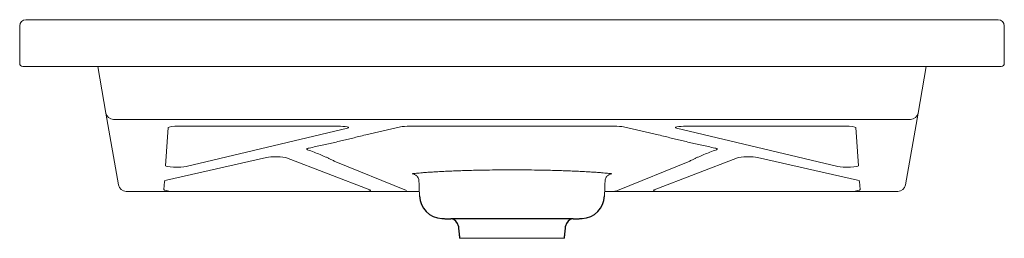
# Model space of a CAD drawing. Header units: millimetres. Extents: x 4584.842 to 4585.472, y 2350.778 to 2350.918.
import ezdxf

# ---------------------------------------------------------------- set-up
doc = ezdxf.new("R2010")
doc.units = ezdxf.units.MM
doc.layers.add('SANINDUSA', color=3, linetype='Continuous')

msp = doc.modelspace()

# ---------------------------------------------------------------- linework, layer by layer
at = {"layer": 'SANINDUSA', "lineweight": 15}
for p, q in [((4584.8423, 2350.89041), (4584.8423, 2350.91441)), ((4584.8463, 2350.91841), (4584.8523, 2350.91841)), ((4584.8523, 2350.91841), (4585.4623, 2350.91841)), ((4585.4623, 2350.91841), (4585.4683, 2350.91841)), ((4585.4723, 2350.91441), (4585.4723, 2350.89041)), ((4584.8523, 2350.88841), (4584.8443, 2350.88841)), ((4585.4623, 2350.88841), (4584.8523, 2350.88841)), ((4584.89744, 2350.85861), (4584.89219, 2350.88841)), ((4585.4224, 2350.88841), (4585.41715, 2350.85861)), ((4585.4703, 2350.88841), (4585.4623, 2350.88841)), ((4584.90557, 2350.81254), (4584.89744, 2350.85861)), ((4585.41715, 2350.85861), (4585.40903, 2350.81254)), ((4585.41222, 2350.85452), (4584.90237, 2350.85452)), ((4584.93558, 2350.82487), (4584.93729, 2350.84933)), ((4584.94433, 2350.85018), (4585.04569, 2350.85018)), ((4585.05201, 2350.84893), (4584.94871, 2350.82446)), ((4585.06373, 2350.84465), (4585.08595, 2350.84972)), ((4585.09214, 2350.85018), (4585.22245, 2350.85018)), ((4585.22865, 2350.84972), (4585.25086, 2350.84465)), ((4585.36588, 2350.82446), (4585.26258, 2350.84893)), ((4585.2689, 2350.85018), (4585.37026, 2350.85018)), ((4585.3773, 2350.84933), (4585.37901, 2350.82487)), ((4584.93632, 2350.81555), (4585.00016, 2350.83013)), ((4585.01301, 2350.82999), (4585.06635, 2350.80933)), ((4585.08974, 2350.80892), (4585.04361, 2350.82786)), ((4585.27098, 2350.82786), (4585.22486, 2350.80892)), ((4585.24824, 2350.80933), (4585.30158, 2350.82999)), ((4585.31443, 2350.83013), (4585.37828, 2350.81555)), ((4584.93452, 2350.80969), (4584.93488, 2350.81487)), ((4585.37971, 2350.81487), (4585.38007, 2350.80969)), ((4584.93998, 2350.80841), (4584.9105, 2350.80841)), ((4584.9464, 2350.80841), (4584.93998, 2350.80841)), ((4585.05976, 2350.80841), (4584.9464, 2350.80841)), ((4585.06452, 2350.80841), (4585.05976, 2350.80841)), ((4585.06452, 2350.80841), (4585.09193, 2350.80841)), ((4585.25007, 2350.80841), (4585.22266, 2350.80841)), ((4585.25483, 2350.80841), (4585.25007, 2350.80841)), ((4585.36819, 2350.80841), (4585.25483, 2350.80841)), ((4585.37462, 2350.80841), (4585.36819, 2350.80841)), ((4585.37462, 2350.80841), (4585.40409, 2350.80841)), ((4585.1573, 2350.77837), (4585.12376, 2350.77837)), ((4585.19083, 2350.77837), (4585.1573, 2350.77837))]:
    msp.add_line(p, q, dxfattribs=at)
at = {"layer": 'SANINDUSA'}
for p, q in [((4585.1573, 2350.79077), (4585.11822, 2350.79077)), ((4585.19637, 2350.79077), (4585.1573, 2350.79077))]:
    msp.add_line(p, q, dxfattribs=at)
at = {"layer": 'SANINDUSA', "lineweight": 15}
for centre, radius, start, end in [((4584.8463, 2350.91441), 0.004, 90, 180), ((4585.4683, 2350.91441), 0.004, 0, 90), ((4584.8443, 2350.89041), 0.002, 180, 270), ((4585.4703, 2350.89041), 0.002, 270, 0), ((4584.90234, 2350.85949), 0.00497, 190.17138, 270.33939), ((4585.41225, 2350.85949), 0.00497, 269.66061, 349.82862), ((4584.91049, 2350.81341), 0.005, 190, 270), ((4585.4041, 2350.81341), 0.005, 270, 350)]:
    msp.add_arc(centre, radius, start, end, dxfattribs=at)
at = {"layer": 'SANINDUSA'}
for centre, radius, start, end in [((4585.11308, 2350.80602), 0.015, 182, 267.40918), ((4585.20151, 2350.80602), 0.015, 272.59082, 358), ((4585.11799, 2350.78577), 0.005, 4.99997, 87.40918), ((4585.1966, 2350.78577), 0.005, 92.59082, 175.00003)]:
    msp.add_arc(centre, radius, start, end, dxfattribs=at)
at = {"layer": 'SANINDUSA', "lineweight": 15}
for centre, major_axis, ratio, start_param, end_param in [((4584.94431, 2350.84932), (0.00702, 0), 0.121739, 1.567095, 3.133025), ((4585.04574, 2350.84932), (0.00705, -0.00001), 0.121223, 5.81158, 7.860095), ((4585.09213, 2350.84932), (0.00701, 0), 0.121928, 1.568561, 2.650648), ((4585.22247, 2350.84932), (0.00701, 0), 0.121928, 0.490945, 1.573031), ((4585.26886, 2350.84932), (0.00705, 0.00001), 0.121223, 1.564683, 3.613198), ((4585.37028, 2350.84932), (0.00702, 0), 0.121739, 0.008568, 1.574498), ((4585.00633, 2350.82973), (0.007, 0), 0.122057, 0.305126, 2.650499), ((4585.30826, 2350.82973), (0.007, 0), 0.122057, 0.491093, 2.836466), ((4584.9426, 2350.82489), (0.00702, 0.00003), 0.131755, 3.131879, 5.768411), ((4585.37199, 2350.82489), (0.00702, -0.00003), 0.131755, 3.656367, 6.292898), ((4584.94691, 2350.81487), (0.01203, 0.00001), 0.122237, 2.648366, 3.132933), ((4585.36768, 2350.81487), (0.01203, -0.00001), 0.122237, 0.008659, 0.493226), ((4584.94655, 2350.8097), (0.01203, 0.00002), 0.123826, 3.132722, 4.158955), ((4585.05966, 2350.80908), (0.00703, -0.00002), 0.123558, 5.439606, 6.593917), ((4585.25494, 2350.80908), (0.00703, 0.00002), 0.123558, 2.830861, 3.985172), ((4585.36804, 2350.8097), (0.01203, -0.00002), 0.123826, 5.265823, 6.292056)]:
    msp.add_ellipse(centre, major_axis=major_axis, ratio=ratio, start_param=start_param, end_param=end_param, dxfattribs=at)
for points, knots in [([(4585.02747, 2350.83619), (4585.02889, 2350.83649), (4585.0303, 2350.83679), (4585.03308, 2350.83739), (4585.03445, 2350.83769), (4585.03855, 2350.8386), (4585.04123, 2350.83921), (4585.04652, 2350.84044), (4585.04912, 2350.84105), (4585.05296, 2350.84198), (4585.05423, 2350.84229), (4585.05673, 2350.84291), (4585.05796, 2350.84322), (4585.05916, 2350.84353)], [0, 0, 0, 0, 0.125, 0.125, 0.25, 0.25, 0.5, 0.5, 0.75, 0.75, 0.875, 0.875, 1, 1, 1, 1]), ([(4585.25543, 2350.84353), (4585.25663, 2350.84322), (4585.25787, 2350.84291), (4585.26037, 2350.84229), (4585.26164, 2350.84198), (4585.26547, 2350.84105), (4585.26808, 2350.84044), (4585.27336, 2350.83921), (4585.27604, 2350.8386), (4585.28014, 2350.83769), (4585.28152, 2350.83739), (4585.2843, 2350.83679), (4585.2857, 2350.83649), (4585.28712, 2350.83619)], [0, 0, 0, 0, 0.125, 0.125, 0.25, 0.25, 0.5, 0.5, 0.75, 0.75, 0.875, 0.875, 1, 1, 1, 1]), ([(4585.02655, 2350.83509), (4585.0263, 2350.83518), (4585.02613, 2350.83527), (4585.02601, 2350.83542), (4585.02598, 2350.83546), (4585.02598, 2350.83556), (4585.026, 2350.83561), (4585.02608, 2350.8357), (4585.02614, 2350.83575), (4585.0263, 2350.83584), (4585.0264, 2350.83588), (4585.02676, 2350.83602), (4585.02708, 2350.83611), (4585.02747, 2350.83619)], [0, 0, 0, 0, 0.25, 0.25, 0.375, 0.375, 0.5, 0.5, 0.625, 0.625, 0.75, 0.75, 1, 1, 1, 1]), ([(4585.0414, 2350.82888), (4585.04088, 2350.82914), (4585.04034, 2350.8294), (4585.03923, 2350.82992), (4585.03866, 2350.83018), (4585.03692, 2350.83097), (4585.03571, 2350.83148), (4585.03323, 2350.83252), (4585.03195, 2350.83304), (4585.02931, 2350.83407), (4585.02795, 2350.83458), (4585.02655, 2350.83509)], [0, 0, 0, 0, 0.125, 0.125, 0.25, 0.25, 0.5, 0.5, 0.75, 0.75, 1, 1, 1, 1]), ([(4585.28805, 2350.83509), (4585.28664, 2350.83458), (4585.28528, 2350.83407), (4585.28264, 2350.83304), (4585.28136, 2350.83252), (4585.27888, 2350.83148), (4585.27767, 2350.83097), (4585.27593, 2350.83018), (4585.27536, 2350.82992), (4585.27425, 2350.8294), (4585.27371, 2350.82914), (4585.2732, 2350.82888)], [0, 0, 0, 0, 0.25, 0.25, 0.5, 0.5, 0.75, 0.75, 0.875, 0.875, 1, 1, 1, 1]), ([(4585.28712, 2350.83619), (4585.28752, 2350.83611), (4585.28783, 2350.83602), (4585.28819, 2350.83588), (4585.28829, 2350.83584), (4585.28845, 2350.83575), (4585.28851, 2350.8357), (4585.28863, 2350.83556), (4585.28863, 2350.83546), (4585.28846, 2350.83528), (4585.28829, 2350.83518), (4585.28805, 2350.83509)], [0, 0, 0, 0, 0.25, 0.25, 0.375, 0.375, 0.5, 0.5, 0.75, 0.75, 1, 1, 1, 1]), ([(4585.09376, 2350.8198), (4585.0939, 2350.81981), (4585.09423, 2350.81984), (4585.0953, 2350.81995), (4585.09685, 2350.8201), (4585.09885, 2350.82028), (4585.10124, 2350.82048), (4585.10406, 2350.82069), (4585.10726, 2350.8209), (4585.11079, 2350.8211), (4585.11463, 2350.82129), (4585.11881, 2350.82148), (4585.12325, 2350.82165), (4585.12789, 2350.8218), (4585.13271, 2350.82194), (4585.13775, 2350.82204), (4585.14354, 2350.82213), (4585.15007, 2350.82219), (4585.15488, 2350.82219), (4585.1573, 2350.8222)], [0, 0, 0, 0, 0.04341, 0.101367, 0.159325, 0.215707, 0.27209, 0.330145, 0.388201, 0.444672, 0.501142, 0.559228, 0.617313, 0.673634, 0.729955, 0.787852, 0.845748, 0.922386, 1, 1, 1, 1]), ([(4585.22084, 2350.8198), (4585.22069, 2350.81981), (4585.22036, 2350.81984), (4585.2193, 2350.81995), (4585.21774, 2350.8201), (4585.21575, 2350.82028), (4585.21335, 2350.82048), (4585.21053, 2350.82069), (4585.20733, 2350.8209), (4585.2038, 2350.8211), (4585.19996, 2350.82129), (4585.19578, 2350.82148), (4585.19134, 2350.82165), (4585.18671, 2350.8218), (4585.18188, 2350.82194), (4585.17684, 2350.82204), (4585.17105, 2350.82213), (4585.16452, 2350.82219), (4585.15972, 2350.82219), (4585.1573, 2350.8222)], [0, 0, 0, 0, 0.043413, 0.101369, 0.159327, 0.215709, 0.272092, 0.330147, 0.388203, 0.444673, 0.501144, 0.559229, 0.617314, 0.673635, 0.729956, 0.787852, 0.845749, 0.922386, 1, 1, 1, 1]), ([(4585.09347, 2350.81976), (4585.0936, 2350.81974), (4585.09396, 2350.81969), (4585.09464, 2350.81948), (4585.09542, 2350.81909), (4585.09621, 2350.81849), (4585.09692, 2350.81767), (4585.09745, 2350.81665), (4585.09774, 2350.81572), (4585.09772, 2350.81516), (4585.09772, 2350.815)], [0, 0, 0, 0, 0.067801, 0.176614, 0.302735, 0.441512, 0.596989, 0.761493, 0.929893, 1, 1, 1, 1]), ([(4585.21685, 2350.815), (4585.21685, 2350.81507), (4585.21682, 2350.81556), (4585.21706, 2350.81643), (4585.21755, 2350.81748), (4585.21819, 2350.8183), (4585.21891, 2350.81891), (4585.21964, 2350.81934), (4585.22032, 2350.8196), (4585.22084, 2350.81973), (4585.22107, 2350.81976), (4585.22112, 2350.81976)], [0, 0, 0, 0, 0.029032, 0.211159, 0.372684, 0.518474, 0.651265, 0.771649, 0.87878, 0.969772, 1, 1, 1, 1]), ([(4585.09799, 2350.80841), (4585.09747, 2350.80841), (4585.09611, 2350.80841), (4585.09441, 2350.80841), (4585.09307, 2350.80841), (4585.09233, 2350.80841), (4585.09204, 2350.80841), (4585.09193, 2350.80841)], [0, 0, 0, 0, 0.2378971, 0.6174322, 0.8668741, 0.9538716, 1, 1, 1, 1]), ([(4585.22266, 2350.80841), (4585.22254, 2350.80841), (4585.22197, 2350.80841), (4585.22072, 2350.80841), (4585.21887, 2350.80841), (4585.21728, 2350.80841), (4585.2166, 2350.80841)], [0, 0, 0, 0, 0.05348, 0.262016, 0.683273, 1, 1, 1, 1]), ([(4585.22486, 2350.80892), (4585.22463, 2350.80882), (4585.22433, 2350.80873), (4585.22378, 2350.80861), (4585.22358, 2350.80857), (4585.22315, 2350.80848), (4585.22291, 2350.80845), (4585.22266, 2350.80841)], [0, 0, 0, 0, 0.5, 0.5, 0.75, 0.75, 1, 1, 1, 1])]:
    msp.add_open_spline(points, degree=3, knots=knots, dxfattribs=at)
for points, degree in [([(4585.05916, 2350.84353), (4585.06061, 2350.84391), (4585.06212, 2350.84428), (4585.06373, 2350.84465)], 3), ([(4585.25086, 2350.84465), (4585.25247, 2350.84428), (4585.25398, 2350.84391), (4585.25543, 2350.84353)], 3), ([(4585.04361, 2350.82786), (4585.04279, 2350.8282), (4585.04207, 2350.82854), (4585.0414, 2350.82888)], 3), ([(4585.2732, 2350.82888), (4585.27253, 2350.82854), (4585.2718, 2350.8282), (4585.27098, 2350.82786)], 3), ([(4585.09776, 2350.815), (4585.09809, 2350.80545)], 1), ([(4585.2165, 2350.80545), (4585.21683, 2350.815)], 1)]:
    msp.add_open_spline(points, degree=degree, dxfattribs=at)
at = {"layer": 'SANINDUSA'}
for points in [[(4585.1124, 2350.79103), (4585.11822, 2350.79077)], [(4585.19637, 2350.79077), (4585.20219, 2350.79103)], [(4585.12297, 2350.78621), (4585.12376, 2350.77837)], [(4585.19083, 2350.77837), (4585.19162, 2350.78621)]]:
    msp.add_open_spline(points, degree=1, dxfattribs=at)

doc.saveas('drawing.dxf')
